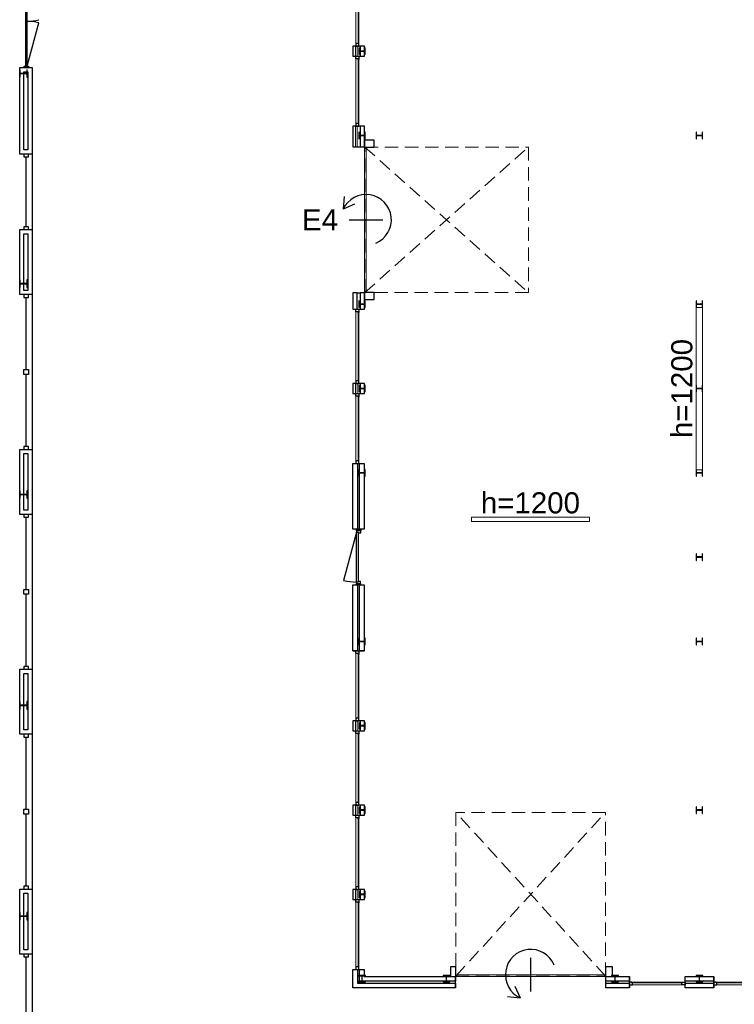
# Model space of a CAD drawing. Header units: millimetres. Extents: x 7256 to 213640, y 21030 to 164335.
# Tile 7 of 70: x 40689 to 57626, y 35858 to 59195. Entities that reach past the tile are written whole.
import ezdxf
from ezdxf.enums import TextEntityAlignment as Align

# ---------------------------------------------------------------- set-up
doc = ezdxf.new("R2010")
doc.units = ezdxf.units.MM
doc.header["$LTSCALE"] = 100
doc.linetypes.add('HIDDEN2', pattern=[4.7625, 3.175, -1.5875])
for name, color, linetype in [('AA28----_KONSTRUKTIE', 252, 'Continuous'), ('AL21----_BUITENWAND', 3, 'Continuous'), ('AL22----_BINNENWAND', 2, 'Continuous'), ('AL28----_KONSTRUKTIE_BETON', 3, 'Continuous'), ('AL28----_KONSTRUKTIE_STAAL', 1, 'Continuous'), ('AL31----_BUITENKOZIJNEN', 1, 'Continuous'), ('AL31----_DRAAIRICHTING', 8, 'HIDDEN2'), ('AT31----_BUITENKOZIJNEN', 7, 'Continuous')]:
    doc.layers.add(name, color=color, linetype=linetype)
doc.styles.get("Standard").update_dxf_attribs({"font": 'arial.ttf'})

# ---------------------------------------------------------------- blocks, each defined once
blk = doc.blocks.new('HEA 160')
at = {"layer": 'AA28----_KONSTRUKTIE'}
h = blk.add_hatch(color=256, dxfattribs=at)
h.dxf.hatch_style = 1
h.paths.add_polyline_path([(80, -76), (80, -67), (18, -67, -0.414214), (3, -52), (3, 52, -0.414214), (18, 67), (80, 67), (80, 76), (-80, 76), (-80, 67), (-18, 67, -0.414214), (-3, 52), (-3, -52, -0.414214), (-18, -67), (-80, -67), (-80, -76)])
at = {"layer": 'AL28----_KONSTRUKTIE_STAAL'}
blk.add_lwpolyline([(-80, 76), (-80, 67), (-18, 67, -0.414214), (-3, 52), (-3, -52, -0.414214), (-18, -67), (-80, -67), (-80, -76), (80, -76), (80, -67), (18, -67, -0.414214), (3, -52), (3, 52, -0.414214), (18, 67), (80, 67), (80, 76)], format="xyb", close=True, dxfattribs=at)
blk = doc.blocks.new('HEA 180')
at = {"layer": 'AL28----_KONSTRUKTIE_BETON'}
h = blk.add_hatch(color=7, dxfattribs=at)
h.dxf.hatch_style = 1
h.paths.add_polyline_path([(-18, -76), (-90, -76), (-90, -86), (90, -86), (90, -76), (18, -76, -0.414214), (3, -61), (3, 61, -0.414214), (18, 76), (90, 76), (90, 86), (-90, 86), (-90, 76), (-18, 76, -0.414214), (-3, 61), (-3, -61, -0.414214)])
blk.add_lwpolyline([(-90, 86), (-90, 76), (-18, 76, -0.414214), (-3, 61), (-3, -61, -0.414214), (-18, -76), (-90, -76), (-90, -86), (90, -86), (90, -76), (18, -76, -0.414214), (3, -61), (3, 61, -0.414214), (18, 76), (90, 76), (90, 86)], format="xyb", close=True, dxfattribs=at)
blk = doc.blocks.new('*U136')
at = {"layer": 'AL31----_BUITENKOZIJNEN'}
for points in [[(-1250, -50), (-1215, -50), (-1215, -9), (-1200, -9), (-1200, 50), (-1250, 50)], [(-50, 50), (-50, -9), (-35, -9), (-35, -50), (0, -50), (0, 50)], [(-1215, -9), (-35, -9), (-35, -50), (-1215, -50)]]:
    blk.add_lwpolyline(points, close=True, dxfattribs=at)
blk.add_lwpolyline([(-1215, -50), (-74, -356)], dxfattribs=at)
blk.add_arc((-1265, -50), 1230, 345.6028, 0, dxfattribs=at)
blk = doc.blocks.new('Buitenkozijn A')
at = {"layer": 'AL31----_BUITENKOZIJNEN', "linetype": 'Continuous', "lineweight": 0}
for p, q in [((-35, -63), (-35, -1696)), ((19, -63), (19, -80)), ((19, -80), (19, -63)), ((19, -80), (19, -1679)), ((35, -1679), (35, -80)), ((35, -1679), (19, -1679))]:
    blk.add_line(p, q, dxfattribs=at)
at = {"layer": 'AL31----_BUITENKOZIJNEN'}
for points in [[(-35, 0), (35, 0), (35, -80), (19, -80), (19, -63), (-35, -63)], [(-35, -1759), (35, -1759), (35, -1679), (19, -1679), (19, -1696), (-35, -1696)]]:
    blk.add_lwpolyline(points, close=True, dxfattribs=at)
blk = doc.blocks.new('Buitenkozijn B')
at = {"layer": 'AL31----_BUITENKOZIJNEN', "linetype": 'Continuous', "lineweight": 0}
for p, q in [((59, 34), (1260, 34)), ((76, 14), (1243, 14)), ((1243, 14), (1260, 14)), ((1260, 14), (1243, 14)), ((1260, 14), (1260, 34)), ((1260, 34), (1260, 14)), ((1243, -34), (76, -34))]:
    blk.add_line(p, q, dxfattribs=at)
at = {"layer": 'AL31----_BUITENKOZIJNEN'}
for points in [[(0, 34), (0, -34), (76, -34), (76, 14), (59, 14), (59, 34)], [(1319, 34), (1319, -34), (1243, -34), (1243, 14), (1260, 14), (1260, 34)]]:
    blk.add_lwpolyline(points, close=True, dxfattribs=at)
blk = doc.blocks.new('31_roldeur_symbool')
at = {"layer": 'AL31----_BUITENKOZIJNEN'}
for p, q in [((0, -400), (0, 400)), ((-375, -272), (-251, -545)), ((-550, -516), (-251, -545))]:
    blk.add_line(p, q, dxfattribs=at)
blk.add_arc((0, 0), 600, 22.5129, 245.2527, dxfattribs=at)
blk = doc.blocks.new('31_roldeur_nummer')
at = {"layer": 'AT31----_BUITENKOZIJNEN', "flags": 12}
blk.add_attdef('31_ROLDEUR-NR', text='', height=500, dxfattribs=at).set_placement((0, 0), align=Align.MIDDLE_CENTER)

msp = doc.modelspace()

# ---------------------------------------------------------------- linework, layer by layer
at = {"layer": 'AL21----_BUITENWAND', "linetype": 'Continuous', "lineweight": 0}
for p, q in [((48588, 58328), (48588, 58568)), ((48648, 58328), (48648, 58568)), ((48688, 58568), (48688, 58328)), ((48588, 56330), (48588, 56569)), ((48688, 56669), (48688, 56180)), ((48588, 50334), (48588, 50574)), ((48648, 50334), (48648, 50574)), ((48688, 50574), (48688, 50334)), ((48648, 42340), (48648, 42579)), ((48688, 42579), (48688, 42340)), ((48648, 40341), (48648, 40581)), ((48688, 40581), (48688, 40341)), ((48648, 38342), (48648, 38582)), ((48688, 38582), (48688, 38342))]:
    msp.add_line(p, q, dxfattribs=at)
at = {"layer": 'AL21----_BUITENWAND'}
for p, q in [((40689, 58058), (40986, 58058)), ((40689, 56010), (40689, 58058)), ((40789, 57958), (40886, 57958)), ((40789, 56110), (40789, 57958)), ((40886, 57958), (40886, 56110)), ((40986, 58058), (40986, 56010)), ((40986, 56010), (40689, 56010)), ((40886, 56110), (40789, 56110)), ((40689, 54220), (40986, 54220)), ((40689, 52680), (40689, 54220)), ((40986, 54220), (40986, 52680)), ((40789, 54120), (40886, 54120)), ((40789, 52780), (40789, 54120)), ((40886, 54120), (40886, 52780)), ((40886, 52780), (40789, 52780)), ((40986, 52680), (40689, 52680)), ((40689, 49010), (40986, 49010)), ((40689, 47470), (40689, 49010)), ((40986, 49010), (40986, 47470)), ((40789, 48910), (40886, 48910)), ((40789, 47570), (40789, 48910)), ((40886, 48910), (40886, 47570)), ((40986, 47470), (40689, 47470)), ((40886, 47570), (40789, 47570)), ((40689, 43800), (40986, 43800)), ((40689, 42260), (40689, 43800)), ((40789, 43700), (40886, 43700)), ((40789, 42360), (40789, 43700)), ((40886, 43700), (40886, 42360)), ((40986, 43800), (40986, 42260)), ((40986, 42260), (40689, 42260)), ((40886, 42360), (40789, 42360)), ((40689, 38590), (40986, 38590)), ((40689, 37050), (40689, 38590)), ((40986, 38590), (40986, 37050)), ((40789, 38490), (40886, 38490)), ((40789, 37150), (40789, 38490)), ((40886, 38490), (40886, 37150)), ((40886, 37150), (40789, 37150)), ((40986, 37050), (40689, 37050))]:
    msp.add_line(p, q, dxfattribs=at)
at = {"layer": 'AL21----_BUITENWAND', "linetype": 'Continuous', "lineweight": 0, "flags": 128}
for points in [[(48588, 58328), (48648, 58328), (48648, 58568), (48588, 58568)], [(48588, 56180), (48648, 56180), (48648, 56669), (48588, 56669)], [(48588, 50334), (48648, 50334), (48648, 50574), (48588, 50574)], [(48588, 42340), (48648, 42340), (48648, 42579), (48588, 42579)], [(48588, 40341), (48648, 40341), (48648, 40581), (48588, 40581)], [(48588, 38342), (48648, 38342), (48648, 38582), (48588, 38582)]]:
    msp.add_lwpolyline(points, close=True, dxfattribs=at)
at = {"layer": 'AL21----_BUITENWAND'}
for points in [[(48588, 58328), (48858, 58328), (48858, 58568), (48588, 58568)], [(48588, 56180), (48858, 56180), (48858, 56669), (48588, 56669)], [(48858, 56669), (48758, 56669), (48758, 56180), (48858, 56180)], [(48588, 52722), (48588, 52332), (48688, 52332), (48688, 52722)], [(48758, 52722), (48758, 52332), (48858, 52332), (48858, 52722)], [(48588, 50334), (48858, 50334), (48858, 50574), (48588, 50574)], [(48585, 48675), (48695, 48675), (48695, 47116), (48585, 47116)], [(48745, 48675), (48855, 48675), (48855, 47116), (48745, 47116)], [(48585, 45797), (48695, 45797), (48695, 44238), (48585, 44238)], [(48745, 45797), (48855, 45797), (48855, 44238), (48745, 44238)], [(48588, 42340), (48858, 42340), (48858, 42579), (48588, 42579)], [(48588, 40341), (48858, 40341), (48858, 40581), (48588, 40581)], [(48588, 38342), (48858, 38342), (48858, 38582), (48588, 38582)], [(48588, 36249), (48588, 36684), (48698, 36684), (48698, 36359), (51022, 36359), (51022, 36249)], [(48745, 36409), (48745, 36684), (48855, 36684), (48855, 36519), (51022, 36519), (51022, 36409)], [(54579, 36409), (54579, 36519), (55139, 36519), (55139, 36409)], [(56458, 36409), (56458, 36519), (57137, 36519), (57137, 36409)], [(54579, 36249), (54579, 36359), (55139, 36359), (55139, 36249)], [(56458, 36249), (56458, 36359), (57137, 36359), (57137, 36249)]]:
    msp.add_lwpolyline(points, close=True, dxfattribs=at)
for points in [[(48758, 58568), (48758, 58328)], [(48688, 52722), (48758, 52722)], [(48688, 52332), (48758, 52332)], [(48758, 50574), (48758, 50334)], [(48585, 44238), (48855, 44238)], [(48758, 42579), (48758, 42340)], [(48758, 40581), (48758, 40341)], [(48758, 38582), (48758, 38342)], [(48588, 36684), (48855, 36684)], [(51022, 36249), (51022, 36519)], [(54579, 36249), (54579, 36519)], [(55139, 36249), (55139, 36519)], [(56458, 36249), (56458, 36519)], [(57137, 36249), (57137, 36519)]]:
    msp.add_lwpolyline(points, dxfattribs=at)
at = {"layer": 'AL21----_BUITENWAND', "linetype": 'Continuous', "lineweight": 0, "flags": 128}
for points in [[(48858, 58328), (48858, 58445)], [(48858, 42340), (48858, 42456)], [(48858, 40341), (48858, 40458)], [(48858, 38342), (48858, 38459)]]:
    msp.add_lwpolyline(points, dxfattribs=at)
at = {"layer": 'AL22----_BINNENWAND', "linetype": 'Continuous', "lineweight": 0, "flags": 128}
for points in [[(56872, 48529), (56872, 52376), (56722, 52376), (56722, 48529)], [(54194, 47305), (54194, 47405), (51395, 47405), (51395, 47305)]]:
    msp.add_lwpolyline(points, close=True, dxfattribs=at)
at = {"layer": 'AL31----_BUITENKOZIJNEN', "linetype": 'Continuous', "lineweight": 0}
for p, q in [((48658, 58265), (48658, 56732)), ((48712, 58265), (48712, 58248)), ((48712, 58248), (48712, 58265)), ((48712, 58248), (48712, 56749)), ((48728, 56749), (48728, 58248)), ((48858, 56175), (48858, 52727)), ((48898, 52727), (48898, 56175)), ((48658, 50271), (48658, 48738)), ((48712, 50271), (48712, 50254)), ((48712, 50254), (48712, 50271)), ((48712, 50254), (48712, 48755)), ((48728, 48755), (48728, 50254)), ((48658, 44175), (48658, 42642)), ((48712, 44175), (48712, 44158)), ((48712, 44158), (48712, 44175)), ((48712, 44158), (48712, 42659)), ((48728, 42659), (48728, 44158)), ((48658, 38279), (48658, 36747)), ((48712, 38279), (48712, 38262)), ((48712, 38262), (48712, 38279)), ((48712, 38262), (48712, 36764)), ((48728, 36764), (48728, 38262)), ((54574, 36559), (51027, 36559)), ((51027, 36519), (54574, 36519))]:
    msp.add_line(p, q, dxfattribs=at)
at = {"layer": 'AL31----_BUITENKOZIJNEN'}
for p, q in [((40788, 56010), (40788, 55943)), ((40902, 56010), (40788, 56010)), ((40902, 55943), (40902, 56010)), ((40986, 56010), (40986, 23098)), ((40788, 55943), (40902, 55943)), ((40845, 54287), (40845, 55943)), ((40788, 54287), (40788, 54220)), ((40902, 54287), (40788, 54287)), ((40788, 54220), (40902, 54220)), ((40902, 54220), (40902, 54287)), ((40784, 52680), (40784, 52613)), ((40898, 52680), (40784, 52680)), ((40784, 52613), (40898, 52613)), ((40843, 50902), (40843, 52613)), ((40898, 52613), (40898, 52680)), ((40786, 50902), (40900, 50902)), ((40786, 50788), (40786, 50902)), ((40900, 50902), (40900, 50788)), ((40900, 50788), (40786, 50788)), ((40843, 49077), (40843, 50788)), ((40788, 49077), (40788, 49010)), ((40902, 49077), (40788, 49077)), ((40788, 49010), (40902, 49010)), ((40902, 49010), (40902, 49077)), ((40788, 47470), (40788, 47403)), ((40902, 47470), (40788, 47470)), ((40788, 47403), (40902, 47403)), ((40845, 45692), (40845, 47403)), ((40902, 47403), (40902, 47470)), ((40788, 45692), (40902, 45692)), ((40788, 45578), (40788, 45692)), ((40902, 45578), (40788, 45578)), ((40845, 43867), (40845, 45578)), ((40902, 45692), (40902, 45578)), ((40788, 43867), (40788, 43800)), ((40902, 43867), (40788, 43867)), ((40788, 43800), (40902, 43800)), ((40902, 43800), (40902, 43867)), ((40788, 42260), (40788, 42193)), ((40902, 42260), (40788, 42260)), ((40902, 42193), (40902, 42260)), ((40788, 42193), (40902, 42193)), ((40845, 40482), (40845, 42193)), ((40788, 40482), (40902, 40482)), ((40788, 40368), (40788, 40482)), ((40902, 40482), (40902, 40368)), ((40902, 40368), (40788, 40368)), ((40845, 38657), (40845, 40368)), ((40788, 38657), (40788, 38590)), ((40902, 38657), (40788, 38657)), ((40788, 38590), (40902, 38590)), ((40902, 38590), (40902, 38657)), ((40788, 37050), (40788, 36983)), ((40902, 37050), (40788, 37050)), ((40788, 36983), (40902, 36983)), ((40845, 35272), (40845, 36983)), ((40902, 36983), (40902, 37050))]:
    msp.add_line(p, q, dxfattribs=at)
for points in [[(40866, 60223), (40825, 60223), (40825, 58093), (40866, 58093)], [(48658, 58328), (48728, 58328), (48728, 58248), (48712, 58248), (48712, 58265), (48658, 58265)], [(40895, 58093), (40895, 58058), (40795, 58058), (40795, 58093)], [(48658, 56669), (48728, 56669), (48728, 56749), (48712, 56749), (48712, 56732), (48658, 56732)], [(48858, 56340), (48858, 56175), (49088, 56175), (49088, 56340)], [(48858, 52727), (48858, 52562), (49088, 52562), (49088, 52727)], [(48658, 50334), (48728, 50334), (48728, 50254), (48712, 50254), (48712, 50271), (48658, 50271)], [(48658, 48675), (48728, 48675), (48728, 48755), (48712, 48755), (48712, 48738), (48658, 48738)], [(48672, 47082), (48672, 47116), (48772, 47116), (48772, 47082)], [(48670, 45797), (48670, 45832), (48770, 45832), (48770, 45797)], [(48658, 44238), (48728, 44238), (48728, 44158), (48712, 44158), (48712, 44175), (48658, 44175)], [(48658, 42579), (48728, 42579), (48728, 42659), (48712, 42659), (48712, 42642), (48658, 42642)], [(48658, 38342), (48728, 38342), (48728, 38262), (48712, 38262), (48712, 38279), (48658, 38279)], [(48658, 36684), (48728, 36684), (48728, 36764), (48712, 36764), (48712, 36747), (48658, 36747)], [(50902, 36519), (51027, 36519), (51027, 36749), (50902, 36749)], [(54574, 36519), (54739, 36519), (54739, 36749), (54574, 36749)]]:
    msp.add_lwpolyline(points, close=True, dxfattribs=at)
for points in [[(40866, 59158), (40825, 59158)], [(40866, 58093), (41142, 59122)]]:
    msp.add_lwpolyline(points, dxfattribs=at)
for centre, start, end in [((40866, 60223), 269.9993, 285), ((40866, 58093), 75, 90.0007)]:
    msp.add_arc(centre, 1065, start, end, dxfattribs=at)
at = {"layer": 'AL31----_DRAAIRICHTING', "lineweight": 0}
for p, q in [((48868, 52727), (48868, 56175)), ((48868, 56175), (52746, 56175)), ((48868, 52727), (52746, 56175)), ((48868, 56175), (52746, 52727)), ((52746, 56175), (52746, 52727)), ((52746, 52727), (48868, 52727)), ((54574, 40406), (51027, 40406)), ((51027, 40406), (51027, 36529)), ((51027, 36529), (54574, 40406)), ((54574, 36529), (51027, 40406)), ((54574, 36529), (54574, 40406)), ((51027, 36529), (54574, 36529))]:
    msp.add_line(p, q, dxfattribs=at)

# ---------------------------------------------------------------- block references
at = {"layer": 'AL28----_KONSTRUKTIE_BETON', "rotation": 90}
for name, p in [('HEA 160', (48803, 58448)), ('HEA 180', (40779, 57919)), ('HEA 160', (48803, 56450)), ('HEA 160', (56798, 56450)), ('HEA 180', (40779, 52937)), ('HEA 160', (48803, 52452)), ('HEA 160', (56798, 52452)), ('HEA 160', (48803, 50454)), ('HEA 160', (56798, 50454)), ('HEA 160', (48803, 48455)), ('HEA 160', (56798, 48455)), ('HEA 180', (40779, 47941)), ('HEA 160', (56798, 46457)), ('HEA 160', (48803, 44458)), ('HEA 160', (56798, 44458)), ('HEA 180', (40779, 42944)), ('HEA 160', (48803, 42460)), ('HEA 160', (48803, 40461)), ('HEA 160', (56798, 40461)), ('HEA 160', (48803, 38462)), ('HEA 180', (40779, 37948))]:
    msp.add_blockref(name, p, dxfattribs=at)
at = {"layer": 'AL28----_KONSTRUKTIE_BETON'}
for p in [(48803, 36464), (50802, 36464), (54799, 36464), (56798, 36464)]:
    msp.add_blockref('HEA 160', p, dxfattribs=at)
at = {"layer": 'AL31----_BUITENKOZIJNEN'}
for name, p in [('Buitenkozijn A', (48693, 60327)), ('Buitenkozijn A', (48693, 52332)), ('Buitenkozijn A', (48693, 42340)), ('Buitenkozijn A', (48693, 40341)), ('Buitenkozijn B', (55139, 36353)), ('Buitenkozijn B', (57137, 36353))]:
    msp.add_blockref(name, p, dxfattribs=at)
at = {"layer": 'AL31----_BUITENKOZIJNEN', "linetype": 'Continuous', "lineweight": 0, "rotation": 270}
msp.add_blockref('31_roldeur_symbool', (48898, 54451), dxfattribs=at)
at = {"layer": 'AL31----_BUITENKOZIJNEN', "rotation": 269.9263567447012}
msp.add_blockref('*U136', (48720, 45832), dxfattribs=at)
at = {"layer": 'AL31----_BUITENKOZIJNEN', "linetype": 'Continuous', "lineweight": 0}
msp.add_blockref('31_roldeur_symbool', (52801, 36559), dxfattribs=at)
at = {"layer": 'AT31----_BUITENKOZIJNEN'}
ref = msp.add_blockref('31_roldeur_nummer', (47807, 54451), dxfattribs=at)
ref.add_attrib('31_ROLDEUR-NR', 'E4', dxfattribs={"height": 500}).set_placement((47807, 54451), align=Align.MIDDLE_CENTER)

# ---------------------------------------------------------------- texts
at = {"layer": 'AL22----_BINNENWAND', "color": 1, "linetype": 'Continuous', "lineweight": 0, "insert": (56639, 50453), "char_height": 500, "attachment_point": 8, "rotation": 90}
msp.add_mtext('\\A1;\\pxqc;{\\C256;h=1200}', dxfattribs=at)
at = {"layer": 'AL22----_BINNENWAND', "color": 1, "linetype": 'Continuous', "lineweight": 0, "insert": (52794, 47487), "char_height": 500, "attachment_point": 8}
msp.add_mtext('\\A1;\\pxqc;{\\C256;h=1200}', dxfattribs=at)

doc.saveas('drawing.dxf')
